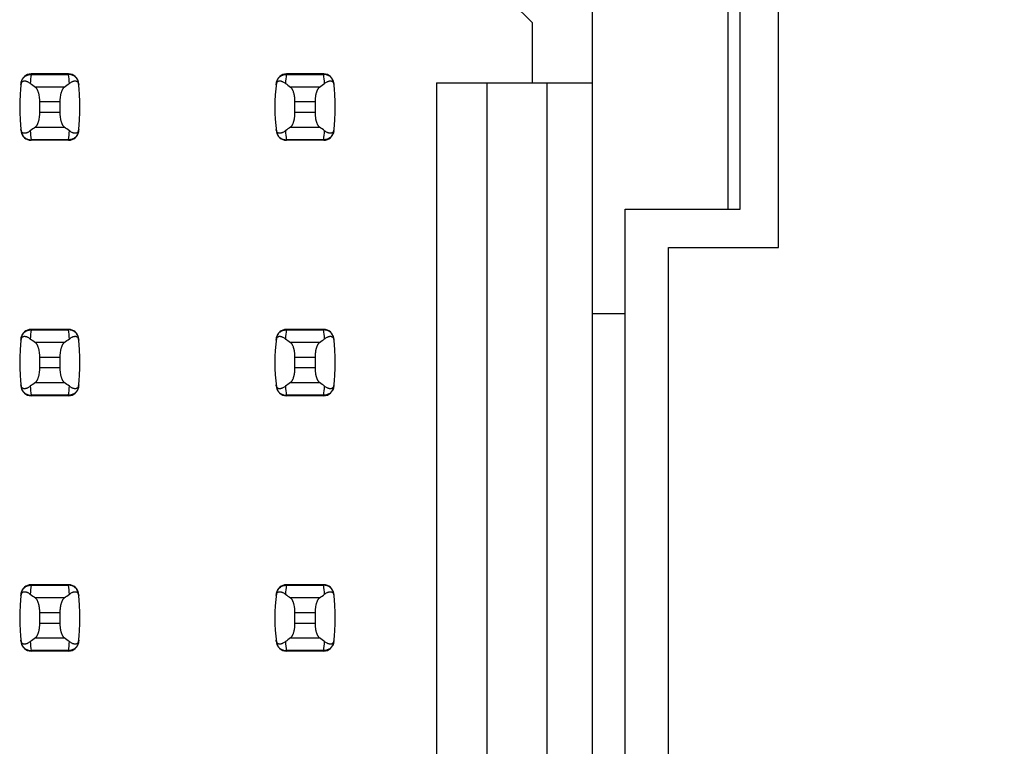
# Model space of a CAD drawing. Header units: inches. Extents: x 0 to 34, y 0 to 22.
# Tile 23 of 53: x 8.715 to 9.487, y 11.564 to 12.133. Entities that reach past the tile are written whole.
import ezdxf

# ---------------------------------------------------------------- set-up
doc = ezdxf.new("R2010")
doc.units = ezdxf.units.IN
doc.header["$LTSCALE"] = 1.87
doc.header["$MEASUREMENT"] = 0
doc.layers.get('0').update_dxf_attribs({"linetype": 'CONTINUOUS'})
doc.layers.add('DIMENSIONS', color=7, linetype='CONTINUOUS')
doc.styles.get("Standard").update_dxf_attribs({"font": 'txt', "width": 0.8})
doc.dimstyles.new('DIMSTYLE_1', dxfattribs={"dimtxt": 0.125, "dimasz": 0.18, "dimexe": 0.18, "dimexo": 0.0625, "dimgap": 0.09, "dimtad": 0, "dimtih": 1, "dimtoh": 1, "dimdec": 3, "dimlfac": 0.5, "dimzin": 4, "dimdsep": 46, "dimtxsty": 'STANDARD', "dimblk": '_FILLED', "dimblk1": '_FILLED', "dimblk2": '_FILLED', "dimcen": 0.09, "dimadec": 0, "dimazin": 0, "dimtp": 0.01, "dimtm": 0.01, "dimtfac": 1, "dimtdec": 3, "dimtofl": 0, "dimtmove": 0, "dimatfit": 3, "dimldrblk": '_FILLED', "dimfxl": 1, "dimtolj": 1, "dimtzin": 4, "dimarcsym": 0})

# ---------------------------------------------------------------- blocks, each defined once
blk = doc.blocks.new('*D11')
at = {"layer": 'DIMENSIONS', "color": 2, "linetype": 'CONTINUOUS'}
blk.add_line((9.29578, 16.38445), (10.38358, 16.38445), dxfattribs=at)
at = {"layer": 'DIMENSIONS', "color": 2, "linetype": 'CONTINUOUS', "insert": (10.44608, 16.44695), "char_height": 0.125, "width": 1.425, "attachment_point": 1, "line_spacing_factor": 0.9}
blk.add_mtext('4.820{\\Ftxt.shx;\\W1.000000;\\H0.125000; }[122.43]', dxfattribs=at)
blk = doc.blocks.new('_FILLED')
at = {"color": 0, "linetype": 'BYBLOCK'}
blk.add_solid([(0, 0), (-1, 0.1736), (-1, -0.1736)], dxfattribs=at)

msp = doc.modelspace()

# ---------------------------------------------------------------- linework, layer by layer
at = {"color": 7, "linetype": 'CONTINUOUS'}
for p, q in [((9.16431, 8.11957), (9.16431, 15.00934)), ((9.31008, 11.95445), (9.31008, 12.57445)), ((9.2706, 12.54445), (9.2706, 11.98445)), ((9.28008, 11.98445), (9.28008, 12.54445)), ((9.10131, 12.14634), (9.11706, 12.13059)), ((9.11706, 12.13059), (9.11706, 12.08335)), ((8.72446, 12.09044), (8.72444, 12.09003)), ((8.72444, 12.09003), (8.75377, 12.09003)), ((8.75376, 12.09044), (8.72446, 12.09044)), ((8.75377, 12.09003), (8.75376, 12.09044)), ((8.92446, 12.09044), (8.92444, 12.09003)), ((8.92444, 12.09003), (8.95377, 12.09003)), ((8.95376, 12.09044), (8.92446, 12.09044)), ((8.95377, 12.09003), (8.95376, 12.09044)), ((8.75047, 12.08012), (8.72775, 12.08012)), ((8.95047, 12.08012), (8.92775, 12.08012)), ((9.04226, 12.08335), (9.04226, 11.04556)), ((9.04226, 12.08335), (9.16431, 12.08335)), ((9.08163, 12.08335), (9.08163, 11.04556)), ((9.12887, 11.04556), (9.12887, 12.08335)), ((8.73123, 12.06019), (8.73123, 12.06872)), ((8.73123, 12.06872), (8.74698, 12.06872)), ((8.74698, 12.06872), (8.74698, 12.06019)), ((8.93123, 12.06019), (8.93123, 12.06872)), ((8.93123, 12.06872), (8.94698, 12.06872)), ((8.94698, 12.06872), (8.94698, 12.06019)), ((8.74698, 12.06019), (8.73123, 12.06019)), ((8.94698, 12.06019), (8.93123, 12.06019)), ((8.72775, 12.04878), (8.75047, 12.04878)), ((8.92775, 12.04878), (8.95047, 12.04878)), ((8.75377, 12.03887), (8.72444, 12.03887)), ((8.72444, 12.03887), (8.72446, 12.03847)), ((8.75376, 12.03847), (8.72446, 12.03847)), ((8.75376, 12.03847), (8.75377, 12.03887)), ((8.95377, 12.03887), (8.92444, 12.03887)), ((8.92444, 12.03887), (8.92446, 12.03847)), ((8.95376, 12.03847), (8.92446, 12.03847)), ((8.95376, 12.03847), (8.95377, 12.03887)), ((9.19008, 11.14445), (9.19008, 11.98445)), ((9.19008, 11.98445), (9.28008, 11.98445)), ((9.22408, 11.17445), (9.22408, 11.95445)), ((9.22408, 11.95445), (9.31008, 11.95445)), ((9.19008, 11.90255), (9.16431, 11.90255)), ((8.72446, 11.89044), (8.72444, 11.89003)), ((8.72444, 11.89003), (8.75377, 11.89003)), ((8.75376, 11.89044), (8.72446, 11.89044)), ((8.75377, 11.89003), (8.75376, 11.89044)), ((8.92446, 11.89044), (8.92444, 11.89003)), ((8.92444, 11.89003), (8.95377, 11.89003)), ((8.95376, 11.89044), (8.92446, 11.89044)), ((8.95377, 11.89003), (8.95376, 11.89044)), ((8.75047, 11.88012), (8.72775, 11.88012)), ((8.95047, 11.88012), (8.92775, 11.88012)), ((8.73123, 11.86019), (8.73123, 11.86872)), ((8.73123, 11.86872), (8.74698, 11.86872)), ((8.74698, 11.86872), (8.74698, 11.86019)), ((8.93123, 11.86019), (8.93123, 11.86872)), ((8.93123, 11.86872), (8.94698, 11.86872)), ((8.94698, 11.86872), (8.94698, 11.86019)), ((8.74698, 11.86019), (8.73123, 11.86019)), ((8.94698, 11.86019), (8.93123, 11.86019)), ((8.72775, 11.84878), (8.75047, 11.84878)), ((8.92775, 11.84878), (8.95047, 11.84878)), ((8.75377, 11.83887), (8.72444, 11.83887)), ((8.72444, 11.83887), (8.72446, 11.83847)), ((8.75376, 11.83847), (8.72446, 11.83847)), ((8.75376, 11.83847), (8.75377, 11.83887)), ((8.95377, 11.83887), (8.92444, 11.83887)), ((8.92444, 11.83887), (8.92446, 11.83847)), ((8.95376, 11.83847), (8.92446, 11.83847)), ((8.95376, 11.83847), (8.95377, 11.83887)), ((8.72446, 11.69044), (8.72444, 11.69003)), ((8.72444, 11.69003), (8.75377, 11.69003)), ((8.75376, 11.69044), (8.72446, 11.69044)), ((8.75377, 11.69003), (8.75376, 11.69044)), ((8.92446, 11.69044), (8.92444, 11.69003)), ((8.92444, 11.69003), (8.95377, 11.69003)), ((8.95376, 11.69044), (8.92446, 11.69044)), ((8.95377, 11.69003), (8.95376, 11.69044)), ((8.75047, 11.68012), (8.72775, 11.68012)), ((8.95047, 11.68012), (8.92775, 11.68012)), ((8.73123, 11.66019), (8.73123, 11.66872)), ((8.73123, 11.66872), (8.74698, 11.66872)), ((8.74698, 11.66872), (8.74698, 11.66019)), ((8.93123, 11.66019), (8.93123, 11.66872)), ((8.93123, 11.66872), (8.94698, 11.66872)), ((8.94698, 11.66872), (8.94698, 11.66019)), ((8.74698, 11.66019), (8.73123, 11.66019)), ((8.94698, 11.66019), (8.93123, 11.66019)), ((8.72775, 11.64878), (8.75047, 11.64878)), ((8.92775, 11.64878), (8.95047, 11.64878)), ((8.75377, 11.63887), (8.72444, 11.63887)), ((8.72444, 11.63887), (8.72446, 11.63847)), ((8.75376, 11.63847), (8.72446, 11.63847)), ((8.75376, 11.63847), (8.75377, 11.63887)), ((8.95377, 11.63887), (8.92444, 11.63887)), ((8.92444, 11.63887), (8.92446, 11.63847)), ((8.95376, 11.63847), (8.92446, 11.63847)), ((8.95376, 11.63847), (8.95377, 11.63887))]:
    msp.add_line(p, q, dxfattribs=at)
for centre, radius, start, end in [((8.72446, 12.08256), 0.00787, 90, 173.04714), ((8.87297, 12.07206), 0.14961, 173.09895, 175.79453), ((8.75376, 12.08256), 0.00787, 6.95286, 90), ((8.60524, 12.07206), 0.14961, 4.20547, 6.90106), ((8.92446, 12.08256), 0.00787, 90, 173.04714), ((9.07297, 12.07206), 0.14961, 173.09895, 175.79453), ((8.95376, 12.08256), 0.00787, 6.95286, 90), ((8.80524, 12.07206), 0.14961, 4.20547, 6.90106), ((8.87297, 12.06445), 0.15748, 173.04714, 186.95286), ((8.60525, 12.06445), 0.15748, 353.04714, 6.95286), ((9.07297, 12.06445), 0.15748, 173.04714, 186.95286), ((8.80525, 12.06445), 0.15748, 353.04714, 6.95286), ((8.87297, 12.05685), 0.14961, 184.20547, 186.90106), ((8.60524, 12.05685), 0.14961, 353.09895, 355.79453), ((9.07297, 12.05685), 0.14961, 184.20547, 186.90106), ((8.80524, 12.05685), 0.14961, 353.09895, 355.79453), ((8.72446, 12.04634), 0.00787, 186.95286, 270), ((8.75376, 12.04634), 0.00787, 270, 353.04714), ((8.92446, 12.04634), 0.00787, 186.95286, 270), ((8.95376, 12.04634), 0.00787, 270, 353.04714), ((8.72446, 11.88256), 0.00787, 90, 173.04714), ((8.87297, 11.87206), 0.14961, 173.09895, 175.79453), ((8.75376, 11.88256), 0.00787, 6.95286, 90), ((8.60524, 11.87206), 0.14961, 4.20547, 6.90106), ((8.92446, 11.88256), 0.00787, 90, 173.04714), ((9.07297, 11.87206), 0.14961, 173.09895, 175.79453), ((8.95376, 11.88256), 0.00787, 6.95286, 90), ((8.80524, 11.87206), 0.14961, 4.20547, 6.90106), ((8.87297, 11.86445), 0.15748, 173.04714, 186.95286), ((8.60525, 11.86445), 0.15748, 353.04714, 6.95286), ((9.07297, 11.86445), 0.15748, 173.04714, 186.95286), ((8.80525, 11.86445), 0.15748, 353.04714, 6.95286), ((8.72446, 11.84634), 0.00787, 186.95286, 270), ((8.87297, 11.85685), 0.14961, 184.20547, 186.90106), ((8.75376, 11.84634), 0.00787, 270, 353.04714), ((8.60524, 11.85685), 0.14961, 353.09895, 355.79453), ((8.92446, 11.84634), 0.00787, 186.95286, 270), ((9.07297, 11.85685), 0.14961, 184.20547, 186.90106), ((8.95376, 11.84634), 0.00787, 270, 353.04714), ((8.80524, 11.85685), 0.14961, 353.09895, 355.79453), ((8.87297, 11.66445), 0.15748, 173.04714, 186.95286), ((8.72446, 11.68256), 0.00787, 90, 173.04714), ((8.87297, 11.67206), 0.14961, 173.09895, 175.79453), ((8.75376, 11.68256), 0.00787, 6.95286, 90), ((8.60524, 11.67206), 0.14961, 4.20547, 6.90106), ((8.60525, 11.66445), 0.15748, 353.04714, 6.95286), ((9.07297, 11.66445), 0.15748, 173.04714, 186.95286), ((8.92446, 11.68256), 0.00787, 90, 173.04714), ((9.07297, 11.67206), 0.14961, 173.09895, 175.79453), ((8.95376, 11.68256), 0.00787, 6.95286, 90), ((8.80524, 11.67206), 0.14961, 4.20547, 6.90106), ((8.80525, 11.66445), 0.15748, 353.04714, 6.95286), ((8.72446, 11.64634), 0.00787, 186.95286, 270), ((8.87297, 11.65685), 0.14961, 184.20547, 186.90106), ((8.75376, 11.64634), 0.00787, 270, 353.04714), ((8.60524, 11.65685), 0.14961, 353.09895, 355.79453), ((8.92446, 11.64634), 0.00787, 186.95286, 270), ((9.07297, 11.65685), 0.14961, 184.20547, 186.90106), ((8.95376, 11.64634), 0.00787, 270, 353.04714), ((8.80524, 11.65685), 0.14961, 353.09895, 355.79453)]:
    msp.add_arc(centre, radius, start, end, dxfattribs=at)
for centre, start_param, end_param in [((9.09525, 12.11797), -2.804032, -2.774684), ((8.38297, 12.11797), -0.366909, -0.33756), ((9.29525, 12.11797), -2.804032, -2.774684), ((8.58297, 12.11797), -0.366909, -0.33756), ((9.09525, 12.01094), 2.774684, 2.804032), ((8.38297, 12.01094), 0.33756, 0.366909), ((9.29525, 12.01094), 2.774684, 2.804032), ((8.58297, 12.01094), 0.33756, 0.366909), ((9.09525, 11.91797), -2.804032, -2.774684), ((8.38297, 11.91797), -0.366909, -0.33756), ((9.29525, 11.91797), -2.804032, -2.774684), ((8.58297, 11.91797), -0.366909, -0.33756), ((9.09525, 11.81094), 2.774684, 2.804032), ((8.38297, 11.81094), 0.33756, 0.366909), ((9.29525, 11.81094), 2.774684, 2.804032), ((8.58297, 11.81094), 0.33756, 0.366909), ((9.09525, 11.71797), -2.804032, -2.774684), ((8.38297, 11.71797), -0.366909, -0.33756), ((9.29525, 11.71797), -2.804032, -2.774684), ((8.58297, 11.71797), -0.366909, -0.33756), ((9.09525, 11.61094), 2.774684, 2.804032), ((8.38297, 11.61094), 0.33756, 0.366909), ((9.29525, 11.61094), 2.774684, 2.804032), ((8.58297, 11.61094), 0.33756, 0.366909)]:
    msp.add_ellipse(centre, major_axis=(0.3937, 0), ratio=0.267949, start_param=start_param, end_param=end_param, dxfattribs=at)
for points, knots in [([(8.71646, 12.08193), (8.71648, 12.08215), (8.71655, 12.08257), (8.71674, 12.08324), (8.717, 12.08377), (8.7173, 12.08417), (8.71752, 12.08438), (8.71774, 12.08456), (8.71803, 12.08473), (8.71841, 12.08489), (8.71888, 12.08498), (8.71935, 12.08499), (8.71983, 12.08495), (8.72031, 12.08485), (8.72079, 12.08471), (8.72128, 12.08452), (8.72194, 12.08422), (8.72279, 12.08373), (8.72344, 12.08328), (8.72376, 12.08303)], [0, 0, 0, 0, 0.071006, 0.129799, 0.218638, 0.253906, 0.285388, 0.314234, 0.341262, 0.392021, 0.44087, 0.489522, 0.538946, 0.589704, 0.642132, 0.696441, 0.752768, 0.871825, 1, 1, 1, 1]), ([(8.71663, 12.08338), (8.71668, 12.08383), (8.71688, 12.08474), (8.71743, 12.08602), (8.7182, 12.08718), (8.71919, 12.08819), (8.72034, 12.089), (8.72163, 12.0896), (8.72302, 12.08996), (8.72397, 12.09004), (8.72444, 12.09003)], [0, 0, 0, 0, 0.123003, 0.246291, 0.370116, 0.494653, 0.619981, 0.746077, 0.872817, 1, 1, 1, 1]), ([(8.76159, 12.08338), (8.76153, 12.08383), (8.76134, 12.08474), (8.76079, 12.08602), (8.76001, 12.08718), (8.75903, 12.08819), (8.75787, 12.089), (8.75658, 12.0896), (8.7552, 12.08996), (8.75425, 12.09004), (8.75377, 12.09003)], [0, 0, 0, 0, 0.123003, 0.246291, 0.370116, 0.494653, 0.619981, 0.746077, 0.872817, 1, 1, 1, 1]), ([(8.75445, 12.08303), (8.75478, 12.08328), (8.75543, 12.08373), (8.75627, 12.08422), (8.75694, 12.08452), (8.75743, 12.08471), (8.75791, 12.08485), (8.75839, 12.08495), (8.75887, 12.08499), (8.75934, 12.08498), (8.7598, 12.08489), (8.76018, 12.08473), (8.76048, 12.08456), (8.7607, 12.08438), (8.76091, 12.08417), (8.76122, 12.08377), (8.76147, 12.08324), (8.76167, 12.08257), (8.76173, 12.08215), (8.76176, 12.08193)], [0, 0, 0, 0, 0.128175, 0.247232, 0.303559, 0.357868, 0.410296, 0.461054, 0.510478, 0.55913, 0.607979, 0.658738, 0.685766, 0.714612, 0.746094, 0.781362, 0.870201, 0.928994, 1, 1, 1, 1]), ([(8.91646, 12.08193), (8.91648, 12.08215), (8.91655, 12.08257), (8.91674, 12.08324), (8.917, 12.08377), (8.9173, 12.08417), (8.91752, 12.08438), (8.91774, 12.08456), (8.91803, 12.08473), (8.91841, 12.08489), (8.91888, 12.08498), (8.91935, 12.08499), (8.91983, 12.08495), (8.92031, 12.08485), (8.92079, 12.08471), (8.92128, 12.08452), (8.92194, 12.08422), (8.92279, 12.08373), (8.92344, 12.08328), (8.92376, 12.08303)], [0, 0, 0, 0, 0.071006, 0.129799, 0.218638, 0.253906, 0.285388, 0.314234, 0.341262, 0.392021, 0.44087, 0.489522, 0.538946, 0.589704, 0.642132, 0.696441, 0.752768, 0.871825, 1, 1, 1, 1]), ([(8.91663, 12.08338), (8.91668, 12.08383), (8.91688, 12.08474), (8.91743, 12.08602), (8.9182, 12.08718), (8.91919, 12.08819), (8.92034, 12.089), (8.92163, 12.0896), (8.92302, 12.08996), (8.92397, 12.09004), (8.92444, 12.09003)], [0, 0, 0, 0, 0.123003, 0.246291, 0.370116, 0.494653, 0.619981, 0.746077, 0.872817, 1, 1, 1, 1]), ([(8.96159, 12.08338), (8.96153, 12.08383), (8.96134, 12.08474), (8.96079, 12.08602), (8.96001, 12.08718), (8.95903, 12.08819), (8.95787, 12.089), (8.95658, 12.0896), (8.9552, 12.08996), (8.95425, 12.09004), (8.95377, 12.09003)], [0, 0, 0, 0, 0.123003, 0.246291, 0.370116, 0.494653, 0.619981, 0.746077, 0.872817, 1, 1, 1, 1]), ([(8.95445, 12.08303), (8.95478, 12.08328), (8.95543, 12.08373), (8.95627, 12.08422), (8.95694, 12.08452), (8.95743, 12.08471), (8.95791, 12.08485), (8.95839, 12.08495), (8.95887, 12.08499), (8.95934, 12.08498), (8.9598, 12.08489), (8.96018, 12.08473), (8.96048, 12.08456), (8.9607, 12.08438), (8.96091, 12.08417), (8.96122, 12.08377), (8.96147, 12.08324), (8.96167, 12.08257), (8.96173, 12.08215), (8.96176, 12.08193)], [0, 0, 0, 0, 0.128175, 0.247232, 0.303559, 0.357868, 0.410296, 0.461054, 0.510478, 0.55913, 0.607979, 0.658738, 0.685766, 0.714612, 0.746094, 0.781362, 0.870201, 0.928994, 1, 1, 1, 1]), ([(8.73123, 12.06872), (8.73123, 12.06938), (8.7312, 12.07036), (8.73109, 12.07166), (8.73093, 12.0729), (8.73072, 12.0741), (8.73044, 12.07523), (8.73021, 12.07601), (8.72996, 12.07674), (8.72969, 12.07742), (8.7294, 12.07803), (8.72909, 12.07859), (8.72878, 12.07907), (8.72845, 12.07949), (8.72811, 12.07984), (8.72787, 12.08004), (8.72775, 12.08012)], [0, 0, 0, 0, 0.161727, 0.24118, 0.31897, 0.467608, 0.537656, 0.604387, 0.667531, 0.726879, 0.782283, 0.833661, 0.881, 0.924368, 0.96394, 1, 1, 1, 1]), ([(8.75047, 12.08012), (8.75035, 12.08004), (8.75011, 12.07984), (8.74977, 12.07949), (8.74944, 12.07907), (8.74912, 12.07859), (8.74882, 12.07803), (8.74853, 12.07742), (8.74826, 12.07674), (8.74801, 12.07601), (8.74778, 12.07523), (8.7475, 12.0741), (8.74728, 12.0729), (8.74713, 12.07166), (8.74702, 12.07036), (8.74698, 12.06938), (8.74698, 12.06872)], [0, 0, 0, 0, 0.03606, 0.075632, 0.119, 0.166339, 0.217717, 0.273121, 0.332469, 0.395614, 0.462344, 0.532392, 0.68103, 0.75882, 0.838273, 1, 1, 1, 1]), ([(8.93123, 12.06872), (8.93123, 12.06938), (8.9312, 12.07036), (8.93109, 12.07166), (8.93093, 12.0729), (8.93072, 12.0741), (8.93044, 12.07523), (8.93021, 12.07601), (8.92996, 12.07674), (8.92969, 12.07742), (8.9294, 12.07803), (8.92909, 12.07859), (8.92878, 12.07907), (8.92845, 12.07949), (8.92811, 12.07984), (8.92787, 12.08004), (8.92775, 12.08012)], [0, 0, 0, 0, 0.161727, 0.24118, 0.31897, 0.467608, 0.537656, 0.604387, 0.667531, 0.726879, 0.782283, 0.833661, 0.881, 0.924368, 0.96394, 1, 1, 1, 1]), ([(8.95047, 12.08012), (8.95035, 12.08004), (8.95011, 12.07984), (8.94977, 12.07949), (8.94944, 12.07907), (8.94912, 12.07859), (8.94882, 12.07803), (8.94853, 12.07742), (8.94826, 12.07674), (8.94801, 12.07601), (8.94778, 12.07523), (8.9475, 12.0741), (8.94728, 12.0729), (8.94713, 12.07166), (8.94702, 12.07036), (8.94698, 12.06938), (8.94698, 12.06872)], [0, 0, 0, 0, 0.03606, 0.075632, 0.119, 0.166339, 0.217717, 0.273121, 0.332469, 0.395614, 0.462344, 0.532392, 0.68103, 0.75882, 0.838273, 1, 1, 1, 1]), ([(8.72775, 12.04878), (8.72787, 12.04887), (8.72811, 12.04906), (8.72845, 12.04941), (8.72878, 12.04983), (8.72909, 12.05032), (8.7294, 12.05087), (8.72969, 12.05149), (8.72996, 12.05216), (8.73021, 12.05289), (8.73044, 12.05368), (8.73072, 12.05481), (8.73093, 12.056), (8.73109, 12.05725), (8.7312, 12.05854), (8.73123, 12.05953), (8.73123, 12.06019)], [0, 0, 0, 0, 0.03606, 0.075632, 0.119, 0.166339, 0.217717, 0.273121, 0.332469, 0.395614, 0.462344, 0.532392, 0.68103, 0.75882, 0.838273, 1, 1, 1, 1]), ([(8.74698, 12.06019), (8.74698, 12.05953), (8.74702, 12.05854), (8.74713, 12.05725), (8.74728, 12.056), (8.7475, 12.05481), (8.74778, 12.05368), (8.74801, 12.05289), (8.74826, 12.05216), (8.74853, 12.05149), (8.74882, 12.05087), (8.74912, 12.05032), (8.74944, 12.04983), (8.74977, 12.04941), (8.75011, 12.04906), (8.75035, 12.04887), (8.75047, 12.04878)], [0, 0, 0, 0, 0.161727, 0.24118, 0.31897, 0.467608, 0.537656, 0.604387, 0.667531, 0.726879, 0.782283, 0.833661, 0.881, 0.924368, 0.96394, 1, 1, 1, 1]), ([(8.92775, 12.04878), (8.92787, 12.04887), (8.92811, 12.04906), (8.92845, 12.04941), (8.92878, 12.04983), (8.92909, 12.05032), (8.9294, 12.05087), (8.92969, 12.05149), (8.92996, 12.05216), (8.93021, 12.05289), (8.93044, 12.05368), (8.93072, 12.05481), (8.93093, 12.056), (8.93109, 12.05725), (8.9312, 12.05854), (8.93123, 12.05953), (8.93123, 12.06019)], [0, 0, 0, 0, 0.03606, 0.075632, 0.119, 0.166339, 0.217717, 0.273121, 0.332469, 0.395614, 0.462344, 0.532392, 0.68103, 0.75882, 0.838273, 1, 1, 1, 1]), ([(8.94698, 12.06019), (8.94698, 12.05953), (8.94702, 12.05854), (8.94713, 12.05725), (8.94728, 12.056), (8.9475, 12.05481), (8.94778, 12.05368), (8.94801, 12.05289), (8.94826, 12.05216), (8.94853, 12.05149), (8.94882, 12.05087), (8.94912, 12.05032), (8.94944, 12.04983), (8.94977, 12.04941), (8.95011, 12.04906), (8.95035, 12.04887), (8.95047, 12.04878)], [0, 0, 0, 0, 0.161727, 0.24118, 0.31897, 0.467608, 0.537656, 0.604387, 0.667531, 0.726879, 0.782283, 0.833661, 0.881, 0.924368, 0.96394, 1, 1, 1, 1]), ([(8.72376, 12.04588), (8.72344, 12.04563), (8.72279, 12.04517), (8.72194, 12.04469), (8.72128, 12.04438), (8.72079, 12.0442), (8.72031, 12.04405), (8.71983, 12.04396), (8.71935, 12.04391), (8.71888, 12.04393), (8.71841, 12.04402), (8.71803, 12.04417), (8.71774, 12.04435), (8.71752, 12.04452), (8.7173, 12.04474), (8.717, 12.04513), (8.71674, 12.04567), (8.71655, 12.04634), (8.71648, 12.04675), (8.71646, 12.04698)], [0, 0, 0, 0, 0.128175, 0.247232, 0.303559, 0.357868, 0.410296, 0.461054, 0.510478, 0.55913, 0.607979, 0.658738, 0.685766, 0.714612, 0.746094, 0.781362, 0.870201, 0.928994, 1, 1, 1, 1]), ([(8.76176, 12.04698), (8.76173, 12.04675), (8.76167, 12.04634), (8.76147, 12.04567), (8.76122, 12.04513), (8.76091, 12.04474), (8.7607, 12.04452), (8.76048, 12.04435), (8.76018, 12.04417), (8.7598, 12.04402), (8.75934, 12.04393), (8.75887, 12.04391), (8.75839, 12.04396), (8.75791, 12.04405), (8.75743, 12.0442), (8.75694, 12.04438), (8.75627, 12.04469), (8.75543, 12.04517), (8.75478, 12.04563), (8.75445, 12.04588)], [0, 0, 0, 0, 0.071006, 0.129799, 0.218638, 0.253906, 0.285389, 0.314234, 0.341262, 0.392021, 0.44087, 0.489522, 0.538946, 0.589704, 0.642132, 0.696441, 0.752768, 0.871825, 1, 1, 1, 1]), ([(8.92376, 12.04588), (8.92344, 12.04563), (8.92279, 12.04517), (8.92194, 12.04469), (8.92128, 12.04438), (8.92079, 12.0442), (8.92031, 12.04405), (8.91983, 12.04396), (8.91935, 12.04391), (8.91888, 12.04393), (8.91841, 12.04402), (8.91803, 12.04417), (8.91774, 12.04435), (8.91752, 12.04452), (8.9173, 12.04474), (8.917, 12.04513), (8.91674, 12.04567), (8.91655, 12.04634), (8.91648, 12.04675), (8.91646, 12.04698)], [0, 0, 0, 0, 0.128175, 0.247232, 0.303559, 0.357868, 0.410296, 0.461054, 0.510478, 0.55913, 0.607979, 0.658738, 0.685766, 0.714612, 0.746094, 0.781362, 0.870201, 0.928994, 1, 1, 1, 1]), ([(8.96176, 12.04698), (8.96173, 12.04675), (8.96167, 12.04634), (8.96147, 12.04567), (8.96122, 12.04513), (8.96091, 12.04474), (8.9607, 12.04452), (8.96048, 12.04435), (8.96018, 12.04417), (8.9598, 12.04402), (8.95934, 12.04393), (8.95887, 12.04391), (8.95839, 12.04396), (8.95791, 12.04405), (8.95743, 12.0442), (8.95694, 12.04438), (8.95627, 12.04469), (8.95543, 12.04517), (8.95478, 12.04563), (8.95445, 12.04588)], [0, 0, 0, 0, 0.071006, 0.129799, 0.218638, 0.253906, 0.285389, 0.314234, 0.341262, 0.392021, 0.44087, 0.489522, 0.538946, 0.589704, 0.642132, 0.696441, 0.752768, 0.871825, 1, 1, 1, 1]), ([(8.71663, 12.04553), (8.71668, 12.04507), (8.71688, 12.04417), (8.71743, 12.04289), (8.7182, 12.04172), (8.71919, 12.04072), (8.72034, 12.0399), (8.72163, 12.03931), (8.72302, 12.03894), (8.72397, 12.03887), (8.72444, 12.03887)], [0, 0, 0, 0, 0.123003, 0.246291, 0.370116, 0.494653, 0.619981, 0.746077, 0.872817, 1, 1, 1, 1]), ([(8.76159, 12.04553), (8.76153, 12.04507), (8.76134, 12.04417), (8.76079, 12.04289), (8.76001, 12.04172), (8.75903, 12.04072), (8.75787, 12.0399), (8.75658, 12.03931), (8.7552, 12.03894), (8.75425, 12.03887), (8.75377, 12.03887)], [0, 0, 0, 0, 0.123003, 0.246291, 0.370116, 0.494653, 0.619981, 0.746077, 0.872817, 1, 1, 1, 1]), ([(8.91663, 12.04553), (8.91668, 12.04507), (8.91688, 12.04417), (8.91743, 12.04289), (8.9182, 12.04172), (8.91919, 12.04072), (8.92034, 12.0399), (8.92163, 12.03931), (8.92302, 12.03894), (8.92397, 12.03887), (8.92444, 12.03887)], [0, 0, 0, 0, 0.123003, 0.246291, 0.370116, 0.494653, 0.619981, 0.746077, 0.872817, 1, 1, 1, 1]), ([(8.96159, 12.04553), (8.96153, 12.04507), (8.96134, 12.04417), (8.96079, 12.04289), (8.96001, 12.04172), (8.95903, 12.04072), (8.95787, 12.0399), (8.95658, 12.03931), (8.9552, 12.03894), (8.95425, 12.03887), (8.95377, 12.03887)], [0, 0, 0, 0, 0.123003, 0.246291, 0.370116, 0.494653, 0.619981, 0.746077, 0.872817, 1, 1, 1, 1]), ([(8.71646, 11.88193), (8.71648, 11.88215), (8.71655, 11.88257), (8.71674, 11.88324), (8.717, 11.88377), (8.7173, 11.88417), (8.71752, 11.88438), (8.71774, 11.88456), (8.71803, 11.88473), (8.71841, 11.88489), (8.71888, 11.88498), (8.71935, 11.88499), (8.71983, 11.88495), (8.72031, 11.88485), (8.72079, 11.88471), (8.72128, 11.88452), (8.72194, 11.88422), (8.72279, 11.88373), (8.72344, 11.88328), (8.72376, 11.88303)], [0, 0, 0, 0, 0.071006, 0.129799, 0.218638, 0.253906, 0.285388, 0.314234, 0.341262, 0.392021, 0.44087, 0.489522, 0.538946, 0.589704, 0.642132, 0.696441, 0.752768, 0.871825, 1, 1, 1, 1]), ([(8.71663, 11.88338), (8.71668, 11.88383), (8.71688, 11.88474), (8.71743, 11.88602), (8.7182, 11.88718), (8.71919, 11.88819), (8.72034, 11.889), (8.72163, 11.8896), (8.72302, 11.88996), (8.72397, 11.89004), (8.72444, 11.89003)], [0, 0, 0, 0, 0.123003, 0.246291, 0.370116, 0.494653, 0.619981, 0.746077, 0.872817, 1, 1, 1, 1]), ([(8.76159, 11.88338), (8.76153, 11.88383), (8.76134, 11.88474), (8.76079, 11.88602), (8.76001, 11.88718), (8.75903, 11.88819), (8.75787, 11.889), (8.75658, 11.8896), (8.7552, 11.88996), (8.75425, 11.89004), (8.75377, 11.89003)], [0, 0, 0, 0, 0.123003, 0.246291, 0.370116, 0.494653, 0.619981, 0.746077, 0.872817, 1, 1, 1, 1]), ([(8.75445, 11.88303), (8.75478, 11.88328), (8.75543, 11.88373), (8.75627, 11.88422), (8.75694, 11.88452), (8.75743, 11.88471), (8.75791, 11.88485), (8.75839, 11.88495), (8.75887, 11.88499), (8.75934, 11.88498), (8.7598, 11.88489), (8.76018, 11.88473), (8.76048, 11.88456), (8.7607, 11.88438), (8.76091, 11.88417), (8.76122, 11.88377), (8.76147, 11.88324), (8.76167, 11.88257), (8.76173, 11.88215), (8.76176, 11.88193)], [0, 0, 0, 0, 0.128175, 0.247232, 0.303559, 0.357868, 0.410296, 0.461054, 0.510478, 0.55913, 0.607979, 0.658738, 0.685766, 0.714612, 0.746094, 0.781362, 0.870201, 0.928994, 1, 1, 1, 1]), ([(8.91646, 11.88193), (8.91648, 11.88215), (8.91655, 11.88257), (8.91674, 11.88324), (8.917, 11.88377), (8.9173, 11.88417), (8.91752, 11.88438), (8.91774, 11.88456), (8.91803, 11.88473), (8.91841, 11.88489), (8.91888, 11.88498), (8.91935, 11.88499), (8.91983, 11.88495), (8.92031, 11.88485), (8.92079, 11.88471), (8.92128, 11.88452), (8.92194, 11.88422), (8.92279, 11.88373), (8.92344, 11.88328), (8.92376, 11.88303)], [0, 0, 0, 0, 0.071006, 0.129799, 0.218638, 0.253906, 0.285388, 0.314234, 0.341262, 0.392021, 0.44087, 0.489522, 0.538946, 0.589704, 0.642132, 0.696441, 0.752768, 0.871825, 1, 1, 1, 1]), ([(8.91663, 11.88338), (8.91668, 11.88383), (8.91688, 11.88474), (8.91743, 11.88602), (8.9182, 11.88718), (8.91919, 11.88819), (8.92034, 11.889), (8.92163, 11.8896), (8.92302, 11.88996), (8.92397, 11.89004), (8.92444, 11.89003)], [0, 0, 0, 0, 0.123003, 0.246291, 0.370116, 0.494653, 0.619981, 0.746077, 0.872817, 1, 1, 1, 1]), ([(8.96159, 11.88338), (8.96153, 11.88383), (8.96134, 11.88474), (8.96079, 11.88602), (8.96001, 11.88718), (8.95903, 11.88819), (8.95787, 11.889), (8.95658, 11.8896), (8.9552, 11.88996), (8.95425, 11.89004), (8.95377, 11.89003)], [0, 0, 0, 0, 0.123003, 0.246291, 0.370116, 0.494653, 0.619981, 0.746077, 0.872817, 1, 1, 1, 1]), ([(8.95445, 11.88303), (8.95478, 11.88328), (8.95543, 11.88373), (8.95627, 11.88422), (8.95694, 11.88452), (8.95743, 11.88471), (8.95791, 11.88485), (8.95839, 11.88495), (8.95887, 11.88499), (8.95934, 11.88498), (8.9598, 11.88489), (8.96018, 11.88473), (8.96048, 11.88456), (8.9607, 11.88438), (8.96091, 11.88417), (8.96122, 11.88377), (8.96147, 11.88324), (8.96167, 11.88257), (8.96173, 11.88215), (8.96176, 11.88193)], [0, 0, 0, 0, 0.128175, 0.247232, 0.303559, 0.357868, 0.410296, 0.461054, 0.510478, 0.55913, 0.607979, 0.658738, 0.685766, 0.714612, 0.746094, 0.781362, 0.870201, 0.928994, 1, 1, 1, 1]), ([(8.73123, 11.86872), (8.73123, 11.86938), (8.7312, 11.87036), (8.73109, 11.87166), (8.73093, 11.8729), (8.73072, 11.8741), (8.73044, 11.87523), (8.73021, 11.87601), (8.72996, 11.87674), (8.72969, 11.87742), (8.7294, 11.87803), (8.72909, 11.87859), (8.72878, 11.87907), (8.72845, 11.87949), (8.72811, 11.87984), (8.72787, 11.88004), (8.72775, 11.88012)], [0, 0, 0, 0, 0.161727, 0.24118, 0.31897, 0.467608, 0.537656, 0.604387, 0.667531, 0.726879, 0.782283, 0.833661, 0.881, 0.924368, 0.96394, 1, 1, 1, 1]), ([(8.75047, 11.88012), (8.75035, 11.88004), (8.75011, 11.87984), (8.74977, 11.87949), (8.74944, 11.87907), (8.74912, 11.87859), (8.74882, 11.87803), (8.74853, 11.87742), (8.74826, 11.87674), (8.74801, 11.87601), (8.74778, 11.87523), (8.7475, 11.8741), (8.74728, 11.8729), (8.74713, 11.87166), (8.74702, 11.87036), (8.74698, 11.86938), (8.74698, 11.86872)], [0, 0, 0, 0, 0.03606, 0.075632, 0.119, 0.166339, 0.217717, 0.273121, 0.332469, 0.395614, 0.462344, 0.532392, 0.68103, 0.75882, 0.838273, 1, 1, 1, 1]), ([(8.93123, 11.86872), (8.93123, 11.86938), (8.9312, 11.87036), (8.93109, 11.87166), (8.93093, 11.8729), (8.93072, 11.8741), (8.93044, 11.87523), (8.93021, 11.87601), (8.92996, 11.87674), (8.92969, 11.87742), (8.9294, 11.87803), (8.92909, 11.87859), (8.92878, 11.87907), (8.92845, 11.87949), (8.92811, 11.87984), (8.92787, 11.88004), (8.92775, 11.88012)], [0, 0, 0, 0, 0.161727, 0.24118, 0.31897, 0.467608, 0.537656, 0.604387, 0.667531, 0.726879, 0.782283, 0.833661, 0.881, 0.924368, 0.96394, 1, 1, 1, 1]), ([(8.95047, 11.88012), (8.95035, 11.88004), (8.95011, 11.87984), (8.94977, 11.87949), (8.94944, 11.87907), (8.94912, 11.87859), (8.94882, 11.87803), (8.94853, 11.87742), (8.94826, 11.87674), (8.94801, 11.87601), (8.94778, 11.87523), (8.9475, 11.8741), (8.94728, 11.8729), (8.94713, 11.87166), (8.94702, 11.87036), (8.94698, 11.86938), (8.94698, 11.86872)], [0, 0, 0, 0, 0.03606, 0.075632, 0.119, 0.166339, 0.217717, 0.273121, 0.332469, 0.395614, 0.462344, 0.532392, 0.68103, 0.75882, 0.838273, 1, 1, 1, 1]), ([(8.72775, 11.84878), (8.72787, 11.84887), (8.72811, 11.84906), (8.72845, 11.84941), (8.72878, 11.84983), (8.72909, 11.85032), (8.7294, 11.85087), (8.72969, 11.85149), (8.72996, 11.85216), (8.73021, 11.85289), (8.73044, 11.85368), (8.73072, 11.85481), (8.73093, 11.856), (8.73109, 11.85725), (8.7312, 11.85854), (8.73123, 11.85953), (8.73123, 11.86019)], [0, 0, 0, 0, 0.03606, 0.075632, 0.119, 0.166339, 0.217717, 0.273121, 0.332469, 0.395614, 0.462344, 0.532392, 0.68103, 0.75882, 0.838273, 1, 1, 1, 1]), ([(8.74698, 11.86019), (8.74698, 11.85953), (8.74702, 11.85854), (8.74713, 11.85725), (8.74728, 11.856), (8.7475, 11.85481), (8.74778, 11.85368), (8.74801, 11.85289), (8.74826, 11.85216), (8.74853, 11.85149), (8.74882, 11.85087), (8.74912, 11.85032), (8.74944, 11.84983), (8.74977, 11.84941), (8.75011, 11.84906), (8.75035, 11.84887), (8.75047, 11.84878)], [0, 0, 0, 0, 0.161727, 0.24118, 0.31897, 0.467608, 0.537656, 0.604387, 0.667531, 0.726879, 0.782283, 0.833661, 0.881, 0.924368, 0.96394, 1, 1, 1, 1]), ([(8.92775, 11.84878), (8.92787, 11.84887), (8.92811, 11.84906), (8.92845, 11.84941), (8.92878, 11.84983), (8.92909, 11.85032), (8.9294, 11.85087), (8.92969, 11.85149), (8.92996, 11.85216), (8.93021, 11.85289), (8.93044, 11.85368), (8.93072, 11.85481), (8.93093, 11.856), (8.93109, 11.85725), (8.9312, 11.85854), (8.93123, 11.85953), (8.93123, 11.86019)], [0, 0, 0, 0, 0.03606, 0.075632, 0.119, 0.166339, 0.217717, 0.273121, 0.332469, 0.395614, 0.462344, 0.532392, 0.68103, 0.75882, 0.838273, 1, 1, 1, 1]), ([(8.94698, 11.86019), (8.94698, 11.85953), (8.94702, 11.85854), (8.94713, 11.85725), (8.94728, 11.856), (8.9475, 11.85481), (8.94778, 11.85368), (8.94801, 11.85289), (8.94826, 11.85216), (8.94853, 11.85149), (8.94882, 11.85087), (8.94912, 11.85032), (8.94944, 11.84983), (8.94977, 11.84941), (8.95011, 11.84906), (8.95035, 11.84887), (8.95047, 11.84878)], [0, 0, 0, 0, 0.161727, 0.24118, 0.31897, 0.467608, 0.537656, 0.604387, 0.667531, 0.726879, 0.782283, 0.833661, 0.881, 0.924368, 0.96394, 1, 1, 1, 1]), ([(8.72376, 11.84588), (8.72344, 11.84563), (8.72279, 11.84517), (8.72194, 11.84469), (8.72128, 11.84438), (8.72079, 11.8442), (8.72031, 11.84405), (8.71983, 11.84396), (8.71935, 11.84391), (8.71888, 11.84393), (8.71841, 11.84402), (8.71803, 11.84417), (8.71774, 11.84435), (8.71752, 11.84452), (8.7173, 11.84474), (8.717, 11.84513), (8.71674, 11.84567), (8.71655, 11.84634), (8.71648, 11.84675), (8.71646, 11.84698)], [0, 0, 0, 0, 0.128175, 0.247232, 0.303559, 0.357868, 0.410296, 0.461054, 0.510478, 0.55913, 0.607979, 0.658738, 0.685766, 0.714612, 0.746094, 0.781362, 0.870201, 0.928994, 1, 1, 1, 1]), ([(8.71663, 11.84553), (8.71668, 11.84507), (8.71688, 11.84417), (8.71743, 11.84289), (8.7182, 11.84172), (8.71919, 11.84072), (8.72034, 11.8399), (8.72163, 11.83931), (8.72302, 11.83894), (8.72397, 11.83887), (8.72444, 11.83887)], [0, 0, 0, 0, 0.123003, 0.246291, 0.370116, 0.494653, 0.619981, 0.746077, 0.872817, 1, 1, 1, 1]), ([(8.76159, 11.84553), (8.76153, 11.84507), (8.76134, 11.84417), (8.76079, 11.84289), (8.76001, 11.84172), (8.75903, 11.84072), (8.75787, 11.8399), (8.75658, 11.83931), (8.7552, 11.83894), (8.75425, 11.83887), (8.75377, 11.83887)], [0, 0, 0, 0, 0.123003, 0.246291, 0.370116, 0.494653, 0.619981, 0.746077, 0.872817, 1, 1, 1, 1]), ([(8.76176, 11.84698), (8.76173, 11.84675), (8.76167, 11.84634), (8.76147, 11.84567), (8.76122, 11.84513), (8.76091, 11.84474), (8.7607, 11.84452), (8.76048, 11.84435), (8.76018, 11.84417), (8.7598, 11.84402), (8.75934, 11.84393), (8.75887, 11.84391), (8.75839, 11.84396), (8.75791, 11.84405), (8.75743, 11.8442), (8.75694, 11.84438), (8.75627, 11.84469), (8.75543, 11.84517), (8.75478, 11.84563), (8.75445, 11.84588)], [0, 0, 0, 0, 0.071006, 0.129799, 0.218638, 0.253906, 0.285389, 0.314234, 0.341262, 0.392021, 0.44087, 0.489522, 0.538946, 0.589704, 0.642132, 0.696441, 0.752768, 0.871825, 1, 1, 1, 1]), ([(8.92376, 11.84588), (8.92344, 11.84563), (8.92279, 11.84517), (8.92194, 11.84469), (8.92128, 11.84438), (8.92079, 11.8442), (8.92031, 11.84405), (8.91983, 11.84396), (8.91935, 11.84391), (8.91888, 11.84393), (8.91841, 11.84402), (8.91803, 11.84417), (8.91774, 11.84435), (8.91752, 11.84452), (8.9173, 11.84474), (8.917, 11.84513), (8.91674, 11.84567), (8.91655, 11.84634), (8.91648, 11.84675), (8.91646, 11.84698)], [0, 0, 0, 0, 0.128175, 0.247232, 0.303559, 0.357868, 0.410296, 0.461054, 0.510478, 0.55913, 0.607979, 0.658738, 0.685766, 0.714612, 0.746094, 0.781362, 0.870201, 0.928994, 1, 1, 1, 1]), ([(8.91663, 11.84553), (8.91668, 11.84507), (8.91688, 11.84417), (8.91743, 11.84289), (8.9182, 11.84172), (8.91919, 11.84072), (8.92034, 11.8399), (8.92163, 11.83931), (8.92302, 11.83894), (8.92397, 11.83887), (8.92444, 11.83887)], [0, 0, 0, 0, 0.123003, 0.246291, 0.370116, 0.494653, 0.619981, 0.746077, 0.872817, 1, 1, 1, 1]), ([(8.96159, 11.84553), (8.96153, 11.84507), (8.96134, 11.84417), (8.96079, 11.84289), (8.96001, 11.84172), (8.95903, 11.84072), (8.95787, 11.8399), (8.95658, 11.83931), (8.9552, 11.83894), (8.95425, 11.83887), (8.95377, 11.83887)], [0, 0, 0, 0, 0.123003, 0.246291, 0.370116, 0.494653, 0.619981, 0.746077, 0.872817, 1, 1, 1, 1]), ([(8.96176, 11.84698), (8.96173, 11.84675), (8.96167, 11.84634), (8.96147, 11.84567), (8.96122, 11.84513), (8.96091, 11.84474), (8.9607, 11.84452), (8.96048, 11.84435), (8.96018, 11.84417), (8.9598, 11.84402), (8.95934, 11.84393), (8.95887, 11.84391), (8.95839, 11.84396), (8.95791, 11.84405), (8.95743, 11.8442), (8.95694, 11.84438), (8.95627, 11.84469), (8.95543, 11.84517), (8.95478, 11.84563), (8.95445, 11.84588)], [0, 0, 0, 0, 0.071006, 0.129799, 0.218638, 0.253906, 0.285389, 0.314234, 0.341262, 0.392021, 0.44087, 0.489522, 0.538946, 0.589704, 0.642132, 0.696441, 0.752768, 0.871825, 1, 1, 1, 1]), ([(8.71646, 11.68193), (8.71648, 11.68215), (8.71655, 11.68257), (8.71674, 11.68324), (8.717, 11.68377), (8.7173, 11.68417), (8.71752, 11.68438), (8.71774, 11.68456), (8.71803, 11.68473), (8.71841, 11.68489), (8.71888, 11.68498), (8.71935, 11.68499), (8.71983, 11.68495), (8.72031, 11.68485), (8.72079, 11.68471), (8.72128, 11.68452), (8.72194, 11.68422), (8.72279, 11.68373), (8.72344, 11.68328), (8.72376, 11.68303)], [0, 0, 0, 0, 0.071006, 0.129799, 0.218638, 0.253906, 0.285388, 0.314234, 0.341262, 0.392021, 0.44087, 0.489522, 0.538946, 0.589704, 0.642132, 0.696441, 0.752768, 0.871825, 1, 1, 1, 1]), ([(8.71663, 11.68338), (8.71668, 11.68383), (8.71688, 11.68474), (8.71743, 11.68602), (8.7182, 11.68718), (8.71919, 11.68819), (8.72034, 11.689), (8.72163, 11.6896), (8.72302, 11.68996), (8.72397, 11.69004), (8.72444, 11.69003)], [0, 0, 0, 0, 0.123003, 0.246291, 0.370116, 0.494653, 0.619981, 0.746077, 0.872817, 1, 1, 1, 1]), ([(8.76159, 11.68338), (8.76153, 11.68383), (8.76134, 11.68474), (8.76079, 11.68602), (8.76001, 11.68718), (8.75903, 11.68819), (8.75787, 11.689), (8.75658, 11.6896), (8.7552, 11.68996), (8.75425, 11.69004), (8.75377, 11.69003)], [0, 0, 0, 0, 0.123003, 0.246291, 0.370116, 0.494653, 0.619981, 0.746077, 0.872817, 1, 1, 1, 1]), ([(8.75445, 11.68303), (8.75478, 11.68328), (8.75543, 11.68373), (8.75627, 11.68422), (8.75694, 11.68452), (8.75743, 11.68471), (8.75791, 11.68485), (8.75839, 11.68495), (8.75887, 11.68499), (8.75934, 11.68498), (8.7598, 11.68489), (8.76018, 11.68473), (8.76048, 11.68456), (8.7607, 11.68438), (8.76091, 11.68417), (8.76122, 11.68377), (8.76147, 11.68324), (8.76167, 11.68257), (8.76173, 11.68215), (8.76176, 11.68193)], [0, 0, 0, 0, 0.128175, 0.247232, 0.303559, 0.357868, 0.410296, 0.461054, 0.510478, 0.55913, 0.607979, 0.658738, 0.685766, 0.714612, 0.746094, 0.781362, 0.870201, 0.928994, 1, 1, 1, 1]), ([(8.91646, 11.68193), (8.91648, 11.68215), (8.91655, 11.68257), (8.91674, 11.68324), (8.917, 11.68377), (8.9173, 11.68417), (8.91752, 11.68438), (8.91774, 11.68456), (8.91803, 11.68473), (8.91841, 11.68489), (8.91888, 11.68498), (8.91935, 11.68499), (8.91983, 11.68495), (8.92031, 11.68485), (8.92079, 11.68471), (8.92128, 11.68452), (8.92194, 11.68422), (8.92279, 11.68373), (8.92344, 11.68328), (8.92376, 11.68303)], [0, 0, 0, 0, 0.071006, 0.129799, 0.218638, 0.253906, 0.285388, 0.314234, 0.341262, 0.392021, 0.44087, 0.489522, 0.538946, 0.589704, 0.642132, 0.696441, 0.752768, 0.871825, 1, 1, 1, 1]), ([(8.91663, 11.68338), (8.91668, 11.68383), (8.91688, 11.68474), (8.91743, 11.68602), (8.9182, 11.68718), (8.91919, 11.68819), (8.92034, 11.689), (8.92163, 11.6896), (8.92302, 11.68996), (8.92397, 11.69004), (8.92444, 11.69003)], [0, 0, 0, 0, 0.123003, 0.246291, 0.370116, 0.494653, 0.619981, 0.746077, 0.872817, 1, 1, 1, 1]), ([(8.96159, 11.68338), (8.96153, 11.68383), (8.96134, 11.68474), (8.96079, 11.68602), (8.96001, 11.68718), (8.95903, 11.68819), (8.95787, 11.689), (8.95658, 11.6896), (8.9552, 11.68996), (8.95425, 11.69004), (8.95377, 11.69003)], [0, 0, 0, 0, 0.123003, 0.246291, 0.370116, 0.494653, 0.619981, 0.746077, 0.872817, 1, 1, 1, 1]), ([(8.95445, 11.68303), (8.95478, 11.68328), (8.95543, 11.68373), (8.95627, 11.68422), (8.95694, 11.68452), (8.95743, 11.68471), (8.95791, 11.68485), (8.95839, 11.68495), (8.95887, 11.68499), (8.95934, 11.68498), (8.9598, 11.68489), (8.96018, 11.68473), (8.96048, 11.68456), (8.9607, 11.68438), (8.96091, 11.68417), (8.96122, 11.68377), (8.96147, 11.68324), (8.96167, 11.68257), (8.96173, 11.68215), (8.96176, 11.68193)], [0, 0, 0, 0, 0.128175, 0.247232, 0.303559, 0.357868, 0.410296, 0.461054, 0.510478, 0.55913, 0.607979, 0.658738, 0.685766, 0.714612, 0.746094, 0.781362, 0.870201, 0.928994, 1, 1, 1, 1]), ([(8.73123, 11.66872), (8.73123, 11.66938), (8.7312, 11.67036), (8.73109, 11.67166), (8.73093, 11.6729), (8.73072, 11.6741), (8.73044, 11.67523), (8.73021, 11.67601), (8.72996, 11.67674), (8.72969, 11.67742), (8.7294, 11.67803), (8.72909, 11.67859), (8.72878, 11.67907), (8.72845, 11.67949), (8.72811, 11.67984), (8.72787, 11.68004), (8.72775, 11.68012)], [0, 0, 0, 0, 0.161727, 0.24118, 0.31897, 0.467608, 0.537656, 0.604387, 0.667531, 0.726879, 0.782283, 0.833661, 0.881, 0.924368, 0.96394, 1, 1, 1, 1]), ([(8.75047, 11.68012), (8.75035, 11.68004), (8.75011, 11.67984), (8.74977, 11.67949), (8.74944, 11.67907), (8.74912, 11.67859), (8.74882, 11.67803), (8.74853, 11.67742), (8.74826, 11.67674), (8.74801, 11.67601), (8.74778, 11.67523), (8.7475, 11.6741), (8.74728, 11.6729), (8.74713, 11.67166), (8.74702, 11.67036), (8.74698, 11.66938), (8.74698, 11.66872)], [0, 0, 0, 0, 0.03606, 0.075632, 0.119, 0.166339, 0.217717, 0.273121, 0.332469, 0.395614, 0.462344, 0.532392, 0.68103, 0.75882, 0.838273, 1, 1, 1, 1]), ([(8.93123, 11.66872), (8.93123, 11.66938), (8.9312, 11.67036), (8.93109, 11.67166), (8.93093, 11.6729), (8.93072, 11.6741), (8.93044, 11.67523), (8.93021, 11.67601), (8.92996, 11.67674), (8.92969, 11.67742), (8.9294, 11.67803), (8.92909, 11.67859), (8.92878, 11.67907), (8.92845, 11.67949), (8.92811, 11.67984), (8.92787, 11.68004), (8.92775, 11.68012)], [0, 0, 0, 0, 0.161727, 0.24118, 0.31897, 0.467608, 0.537656, 0.604387, 0.667531, 0.726879, 0.782283, 0.833661, 0.881, 0.924368, 0.96394, 1, 1, 1, 1]), ([(8.95047, 11.68012), (8.95035, 11.68004), (8.95011, 11.67984), (8.94977, 11.67949), (8.94944, 11.67907), (8.94912, 11.67859), (8.94882, 11.67803), (8.94853, 11.67742), (8.94826, 11.67674), (8.94801, 11.67601), (8.94778, 11.67523), (8.9475, 11.6741), (8.94728, 11.6729), (8.94713, 11.67166), (8.94702, 11.67036), (8.94698, 11.66938), (8.94698, 11.66872)], [0, 0, 0, 0, 0.03606, 0.075632, 0.119, 0.166339, 0.217717, 0.273121, 0.332469, 0.395614, 0.462344, 0.532392, 0.68103, 0.75882, 0.838273, 1, 1, 1, 1]), ([(8.72775, 11.64878), (8.72787, 11.64887), (8.72811, 11.64906), (8.72845, 11.64941), (8.72878, 11.64983), (8.72909, 11.65032), (8.7294, 11.65087), (8.72969, 11.65149), (8.72996, 11.65216), (8.73021, 11.65289), (8.73044, 11.65368), (8.73072, 11.65481), (8.73093, 11.656), (8.73109, 11.65725), (8.7312, 11.65854), (8.73123, 11.65953), (8.73123, 11.66019)], [0, 0, 0, 0, 0.03606, 0.075632, 0.119, 0.166339, 0.217717, 0.273121, 0.332469, 0.395614, 0.462344, 0.532392, 0.68103, 0.75882, 0.838273, 1, 1, 1, 1]), ([(8.74698, 11.66019), (8.74698, 11.65953), (8.74702, 11.65854), (8.74713, 11.65725), (8.74728, 11.656), (8.7475, 11.65481), (8.74778, 11.65368), (8.74801, 11.65289), (8.74826, 11.65216), (8.74853, 11.65149), (8.74882, 11.65087), (8.74912, 11.65032), (8.74944, 11.64983), (8.74977, 11.64941), (8.75011, 11.64906), (8.75035, 11.64887), (8.75047, 11.64878)], [0, 0, 0, 0, 0.161727, 0.24118, 0.31897, 0.467608, 0.537656, 0.604387, 0.667531, 0.726879, 0.782283, 0.833661, 0.881, 0.924368, 0.96394, 1, 1, 1, 1]), ([(8.92775, 11.64878), (8.92787, 11.64887), (8.92811, 11.64906), (8.92845, 11.64941), (8.92878, 11.64983), (8.92909, 11.65032), (8.9294, 11.65087), (8.92969, 11.65149), (8.92996, 11.65216), (8.93021, 11.65289), (8.93044, 11.65368), (8.93072, 11.65481), (8.93093, 11.656), (8.93109, 11.65725), (8.9312, 11.65854), (8.93123, 11.65953), (8.93123, 11.66019)], [0, 0, 0, 0, 0.03606, 0.075632, 0.119, 0.166339, 0.217717, 0.273121, 0.332469, 0.395614, 0.462344, 0.532392, 0.68103, 0.75882, 0.838273, 1, 1, 1, 1]), ([(8.94698, 11.66019), (8.94698, 11.65953), (8.94702, 11.65854), (8.94713, 11.65725), (8.94728, 11.656), (8.9475, 11.65481), (8.94778, 11.65368), (8.94801, 11.65289), (8.94826, 11.65216), (8.94853, 11.65149), (8.94882, 11.65087), (8.94912, 11.65032), (8.94944, 11.64983), (8.94977, 11.64941), (8.95011, 11.64906), (8.95035, 11.64887), (8.95047, 11.64878)], [0, 0, 0, 0, 0.161727, 0.24118, 0.31897, 0.467608, 0.537656, 0.604387, 0.667531, 0.726879, 0.782283, 0.833661, 0.881, 0.924368, 0.96394, 1, 1, 1, 1]), ([(8.72376, 11.64588), (8.72344, 11.64563), (8.72279, 11.64517), (8.72194, 11.64469), (8.72128, 11.64438), (8.72079, 11.6442), (8.72031, 11.64405), (8.71983, 11.64396), (8.71935, 11.64391), (8.71888, 11.64393), (8.71841, 11.64402), (8.71803, 11.64417), (8.71774, 11.64435), (8.71752, 11.64452), (8.7173, 11.64474), (8.717, 11.64513), (8.71674, 11.64567), (8.71655, 11.64634), (8.71648, 11.64675), (8.71646, 11.64698)], [0, 0, 0, 0, 0.128175, 0.247232, 0.303559, 0.357868, 0.410296, 0.461054, 0.510478, 0.55913, 0.607979, 0.658738, 0.685766, 0.714612, 0.746094, 0.781362, 0.870201, 0.928994, 1, 1, 1, 1]), ([(8.71663, 11.64553), (8.71668, 11.64507), (8.71688, 11.64417), (8.71743, 11.64289), (8.7182, 11.64172), (8.71919, 11.64072), (8.72034, 11.6399), (8.72163, 11.63931), (8.72302, 11.63894), (8.72397, 11.63887), (8.72444, 11.63887)], [0, 0, 0, 0, 0.123003, 0.246291, 0.370116, 0.494653, 0.619981, 0.746077, 0.872817, 1, 1, 1, 1]), ([(8.76159, 11.64553), (8.76153, 11.64507), (8.76134, 11.64417), (8.76079, 11.64289), (8.76001, 11.64172), (8.75903, 11.64072), (8.75787, 11.6399), (8.75658, 11.63931), (8.7552, 11.63894), (8.75425, 11.63887), (8.75377, 11.63887)], [0, 0, 0, 0, 0.123003, 0.246291, 0.370116, 0.494653, 0.619981, 0.746077, 0.872817, 1, 1, 1, 1]), ([(8.76176, 11.64698), (8.76173, 11.64675), (8.76167, 11.64634), (8.76147, 11.64567), (8.76122, 11.64513), (8.76091, 11.64474), (8.7607, 11.64452), (8.76048, 11.64435), (8.76018, 11.64417), (8.7598, 11.64402), (8.75934, 11.64393), (8.75887, 11.64391), (8.75839, 11.64396), (8.75791, 11.64405), (8.75743, 11.6442), (8.75694, 11.64438), (8.75627, 11.64469), (8.75543, 11.64517), (8.75478, 11.64563), (8.75445, 11.64588)], [0, 0, 0, 0, 0.071006, 0.129799, 0.218638, 0.253906, 0.285389, 0.314234, 0.341262, 0.392021, 0.44087, 0.489522, 0.538946, 0.589704, 0.642132, 0.696441, 0.752768, 0.871825, 1, 1, 1, 1]), ([(8.92376, 11.64588), (8.92344, 11.64563), (8.92279, 11.64517), (8.92194, 11.64469), (8.92128, 11.64438), (8.92079, 11.6442), (8.92031, 11.64405), (8.91983, 11.64396), (8.91935, 11.64391), (8.91888, 11.64393), (8.91841, 11.64402), (8.91803, 11.64417), (8.91774, 11.64435), (8.91752, 11.64452), (8.9173, 11.64474), (8.917, 11.64513), (8.91674, 11.64567), (8.91655, 11.64634), (8.91648, 11.64675), (8.91646, 11.64698)], [0, 0, 0, 0, 0.128175, 0.247232, 0.303559, 0.357868, 0.410296, 0.461054, 0.510478, 0.55913, 0.607979, 0.658738, 0.685766, 0.714612, 0.746094, 0.781362, 0.870201, 0.928994, 1, 1, 1, 1]), ([(8.91663, 11.64553), (8.91668, 11.64507), (8.91688, 11.64417), (8.91743, 11.64289), (8.9182, 11.64172), (8.91919, 11.64072), (8.92034, 11.6399), (8.92163, 11.63931), (8.92302, 11.63894), (8.92397, 11.63887), (8.92444, 11.63887)], [0, 0, 0, 0, 0.123003, 0.246291, 0.370116, 0.494653, 0.619981, 0.746077, 0.872817, 1, 1, 1, 1]), ([(8.96159, 11.64553), (8.96153, 11.64507), (8.96134, 11.64417), (8.96079, 11.64289), (8.96001, 11.64172), (8.95903, 11.64072), (8.95787, 11.6399), (8.95658, 11.63931), (8.9552, 11.63894), (8.95425, 11.63887), (8.95377, 11.63887)], [0, 0, 0, 0, 0.123003, 0.246291, 0.370116, 0.494653, 0.619981, 0.746077, 0.872817, 1, 1, 1, 1]), ([(8.96176, 11.64698), (8.96173, 11.64675), (8.96167, 11.64634), (8.96147, 11.64567), (8.96122, 11.64513), (8.96091, 11.64474), (8.9607, 11.64452), (8.96048, 11.64435), (8.96018, 11.64417), (8.9598, 11.64402), (8.95934, 11.64393), (8.95887, 11.64391), (8.95839, 11.64396), (8.95791, 11.64405), (8.95743, 11.6442), (8.95694, 11.64438), (8.95627, 11.64469), (8.95543, 11.64517), (8.95478, 11.64563), (8.95445, 11.64588)], [0, 0, 0, 0, 0.071006, 0.129799, 0.218638, 0.253906, 0.285389, 0.314234, 0.341262, 0.392021, 0.44087, 0.489522, 0.538946, 0.589704, 0.642132, 0.696441, 0.752768, 0.871825, 1, 1, 1, 1])]:
    msp.add_open_spline(points, degree=3, knots=knots, dxfattribs=at)

# ---------------------------------------------------------------- dimensions: what is measured, and where the dimension line sits
at = {"layer": 'DIMENSIONS', "color": 2, "linetype": 'CONTINUOUS'}
dim = msp.add_ordinate_dim(feature_location=(9.29578, 16.38445), offset=(1.0878, 0), dtype=0, origin=(9.23328, 6.74445), dimstyle='DIMSTYLE_1', dxfattribs=at)
dim.commit()
dim.dimension.update_dxf_attribs({"geometry": '*D11', "text_midpoint": (11.15858, 16.38445)})

doc.saveas('drawing.dxf')
